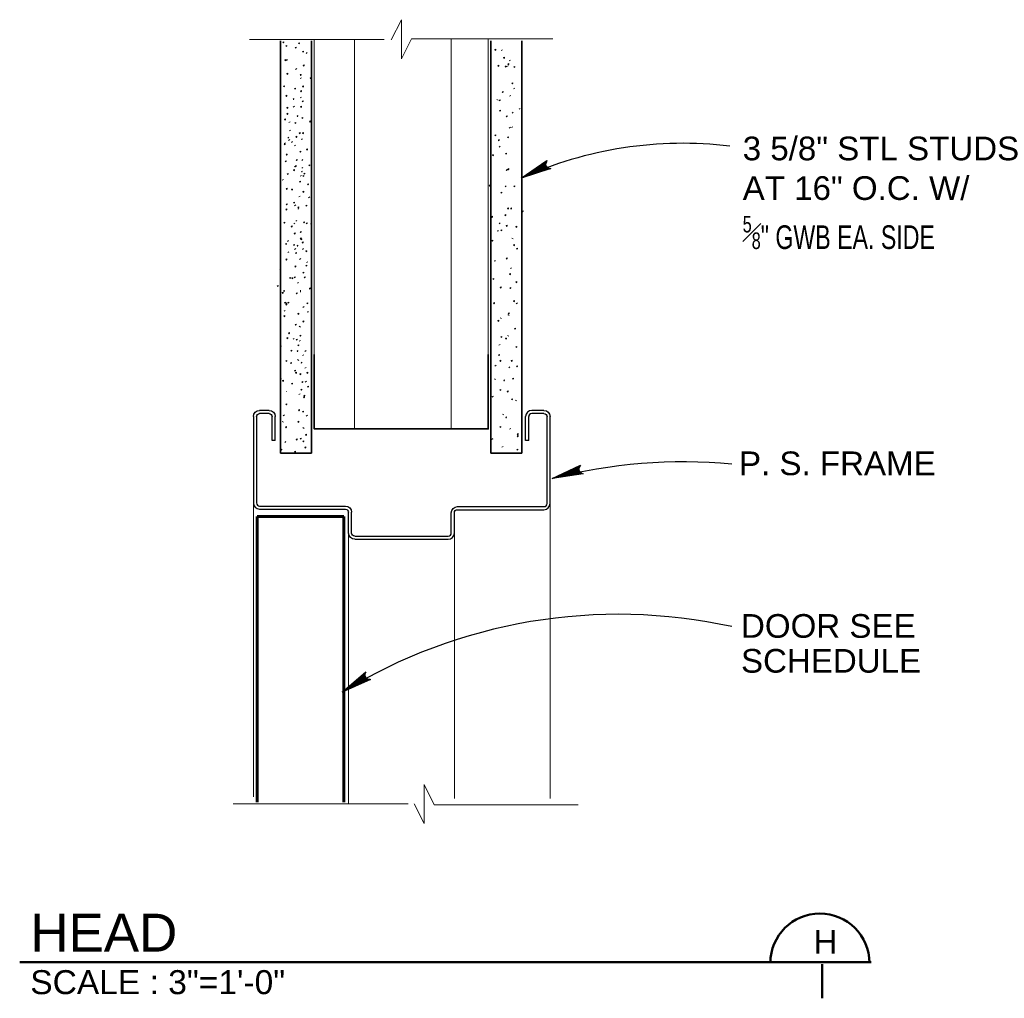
# Model space of a CAD drawing. Extents: x 1745 to 4097, y 1178 to 2898.
# Tile 16 of 18: x 3049 to 3070, y 1217 to 1238. Entities that reach past the tile are written whole.
import ezdxf
from ezdxf.enums import TextEntityAlignment as Align

# ---------------------------------------------------------------- set-up
doc = ezdxf.new("R2010")
doc.units = 0
doc.header["$LTSCALE"] = 0.03937
doc.header["$MEASUREMENT"] = 0
for name, color, linetype, lineweight in [('A-Anno-Text', 53, 'Continuous', 25), ('OD38a701$0$Level 15', 7, 'Continuous', 18), ('OD38a701$0$Level 46', 7, 'Continuous', 18), ('OD38a701$0$Level 52', 7, 'Continuous', 18)]:
    doc.layers.add(name, color=color, linetype=linetype, lineweight=lineweight)
doc.styles.add('notes', font='ARIAL.TTF')

# ---------------------------------------------------------------- blocks, each defined once
blk = doc.blocks.new('OD38a701$0$LARROW')
at = {"color": 0, "linetype": 'ByBlock', "lineweight": -2, "flags": 128}
blk.add_lwpolyline([(-0.156375, 0.022625), (0, 0), (-0.15625, -0.022625), (-0.151375, -0.018875), (-0.1445, -0.012125), (-0.141125, -0.005875), (-0.14025, 0), (-0.1415, 0.006625), (-0.145125, 0.013125), (-0.152125, 0.0195), (-0.156375, 0.022625), (-0.004625, 0.00025), (-0.15125, -0.021125), (-0.14675, -0.01775), (-0.1395, -0.010875), (-0.137125, -0.002), (-0.13875, 0.006875), (-0.143, 0.013), (-0.148125, 0.018), (-0.151625, 0.02075), (-0.012875, 0.00025), (-0.144625, -0.018625), (-0.14, -0.015625), (-0.137625, -0.01175), (-0.135, -0.00675), (-0.133625, 0.00025), (-0.134375, 0.006), (-0.137125, 0.0105), (-0.14275, 0.014125), (-0.1465, 0.0185), (-0.0225, 0.00025), (-0.137375, -0.015875), (-0.13225, -0.0095), (-0.13075, -0.00175), (-0.1315, 0.006875), (-0.141375, 0.01625), (-0.03325, 0.00075), (-0.13075, -0.012875), (-0.129375, -0.008375), (-0.126375, -0.001125), (-0.12825, 0.006625), (-0.136, 0.0135), (-0.043125, 0.00075), (-0.12725, -0.01), (-0.1245, -0.0045), (-0.12325, 0.001375), (-0.129125, 0.0105), (-0.054875, 0.00075), (-0.122125, -0.0075), (-0.12025, -0.003375), (-0.11975, 0.001375), (-0.1245, 0.008), (-0.068875, 0.00075), (-0.117875, -0.00475), (-0.1165, 0.001625), (-0.121, 0.0055), (-0.080375, 0.00075), (-0.114625, -0.002875), (-0.115375, 0.00325), (-0.092125, 0.00075), (-0.11325, -0.000875), (-0.113875, 0.001), (-0.106625, 0.001)], dxfattribs=at)

msp = doc.modelspace()

# ---------------------------------------------------------------- linework, layer by layer
at = {"layer": 'A-Anno-Text'}
for centre, radius, start, end in [((3063.35596, 1227.09956), 8.31127, 83.17737, 114.326167), ((3063.37292, 1217.47792), 11.20556, 84.833932, 104.372458), ((3061.9872, 1214.28533), 11.17797, 77.629402, 121.475304)]:
    msp.add_arc(centre, radius, start, end, dxfattribs=at)
at = {"layer": 'OD38a701$0$Level 15', "color": 4, "linetype": 'Continuous', "lineweight": 18}
for p, q in [((3057.03817, 1237.60062), (3054.19617, 1237.60062)), ((3060.59999, 1237.61637), (3057.61479, 1237.61637)), ((3053.84897, 1221.46312), (3057.54629, 1221.46312)), ((3058.09954, 1221.44125), (3061.14007, 1221.44125))]:
    msp.add_line(p, q, dxfattribs=at)
at = {"layer": 'OD38a701$0$Level 15', "color": 4, "linetype": 'Continuous', "lineweight": 35}
for p, q in [((3054.85454, 1237.578), (3054.85454, 1228.86937)), ((3055.50754, 1237.578), (3055.50754, 1228.86937)), ((3059.29579, 1237.578), (3059.29579, 1228.86937)), ((3059.94879, 1237.578), (3059.94879, 1228.86937)), ((3054.85454, 1228.86937), (3055.50754, 1228.86937)), ((3059.29579, 1228.86937), (3059.94879, 1228.86937))]:
    msp.add_line(p, q, dxfattribs=at)
at = {"layer": 'OD38a701$0$Level 15', "color": 5, "linetype": 'Continuous', "lineweight": 18}
for p, q in [((3055.56604, 1229.38037), (3055.56604, 1237.6005)), ((3056.41504, 1229.38037), (3056.41504, 1237.6005)), ((3058.45504, 1229.38037), (3058.45504, 1237.6005)), ((3059.23879, 1229.38037), (3059.23879, 1237.6005)), ((3054.28054, 1227.81562), (3054.28054, 1221.60587)), ((3060.54542, 1227.80362), (3060.54542, 1221.57187)), ((3056.28904, 1227.17925), (3056.28904, 1221.46687)), ((3058.52329, 1227.17925), (3058.52329, 1221.57187))]:
    msp.add_line(p, q, dxfattribs=at)
at = {"layer": 'OD38a701$0$Level 15', "color": 4, "linetype": 'Continuous', "lineweight": 25}
for p, q in [((3059.34267, 1230.06462), (3059.31667, 1230.04725)), ((3059.33404, 1229.17262), (3059.30804, 1229.15512))]:
    msp.add_line(p, q, dxfattribs=at)
at = {"layer": 'OD38a701$0$Level 15', "color": 5, "linetype": 'Continuous', "lineweight": 25}
for p, q in [((3054.28054, 1229.63987), (3054.28054, 1227.81562)), ((3054.34579, 1229.63987), (3054.34579, 1227.81562)), ((3054.61142, 1229.77037), (3054.41117, 1229.77037)), ((3054.61142, 1229.70512), (3054.41117, 1229.70512)), ((3054.67679, 1229.13412), (3054.67679, 1229.63987)), ((3054.74204, 1229.13412), (3054.74204, 1229.63987)), ((3060.02742, 1229.13412), (3060.02742, 1229.63987)), ((3060.09279, 1229.13412), (3060.09279, 1229.63987)), ((3060.41479, 1229.77037), (3060.15804, 1229.77037)), ((3060.41479, 1229.70512), (3060.15804, 1229.70512)), ((3060.48004, 1227.80362), (3060.48004, 1229.63987)), ((3060.54542, 1227.80362), (3060.54542, 1229.63987)), ((3054.74204, 1229.13412), (3054.67679, 1229.13412)), ((3060.09279, 1229.13412), (3060.02742, 1229.13412)), ((3054.41117, 1227.75037), (3056.22379, 1227.75037)), ((3058.58867, 1227.73837), (3060.41479, 1227.73837)), ((3054.41117, 1227.685), (3056.22379, 1227.685)), ((3056.28904, 1227.17562), (3056.28904, 1227.61962)), ((3056.35429, 1227.17925), (3056.35429, 1227.61962)), ((3058.45804, 1227.17925), (3058.45804, 1227.60762)), ((3058.52329, 1227.17925), (3058.52329, 1227.60762)), ((3058.58867, 1227.673), (3060.41479, 1227.673)), ((3056.41967, 1227.11387), (3058.39279, 1227.11387)), ((3056.41967, 1227.04862), (3058.39279, 1227.04862))]:
    msp.add_line(p, q, dxfattribs=at)
at = {"layer": 'OD38a701$0$Level 15', "color": 5, "linetype": 'Continuous', "lineweight": 60}
for p, q in [((3054.36029, 1227.53237), (3056.18904, 1227.53237)), ((3054.36029, 1221.4965), (3054.36029, 1227.53237)), ((3056.18904, 1221.4965), (3056.18904, 1227.53237))]:
    msp.add_line(p, q, dxfattribs=at)
at = {"layer": 'OD38a701$0$Level 15', "color": 4, "linetype": 'Continuous', "lineweight": 18, "flags": 128}
for points in [[(3057.61479, 1237.61637), (3057.40629, 1237.19737), (3057.40629, 1238.02187), (3057.19204, 1237.5945)], [(3057.67692, 1221.46312), (3057.88542, 1221.04412), (3057.88542, 1221.86862), (3058.09954, 1221.44125)]]:
    msp.add_lwpolyline(points, dxfattribs=at)
at = {"layer": 'OD38a701$0$Level 15', "color": 5, "linetype": 'Continuous', "lineweight": 35, "flags": 128}
msp.add_lwpolyline([(3055.56604, 1230.95), (3055.56604, 1229.38037), (3059.23879, 1229.38037), (3059.23879, 1230.95)], dxfattribs=at)
at = {"layer": 'OD38a701$0$Level 15', "color": 5, "linetype": 'Continuous', "lineweight": 25, "extrusion": (0, 0, -1)}
for centre, radius, start, end in [((-3054.41117, 1229.63981), 0.13062, 0, 90), ((-3054.41117, 1229.63981), 0.06531, 0, 90), ((-3054.61142, 1229.63981), 0.13062, 90, 180), ((-3054.61142, 1229.63981), 0.06531, 90, 180), ((-3060.41483, 1229.63981), 0.13062, 90, 180), ((-3060.41483, 1229.63981), 0.06531, 90, 180), ((-3056.22372, 1227.61969), 0.13062, 90, 180), ((-3058.58869, 1227.60768), 0.13062, 0, 90), ((-3056.22372, 1227.61969), 0.06531, 90, 180), ((-3058.58869, 1227.60768), 0.06531, 0, 90), ((-3056.41966, 1227.17923), 0.13062, 270, 0), ((-3056.41966, 1227.17923), 0.06531, 270, 0)]:
    msp.add_arc(centre, radius, start, end, dxfattribs=at)
at = {"layer": 'OD38a701$0$Level 15', "color": 5, "linetype": 'Continuous', "lineweight": 25}
for centre, radius, start, end in [((3060.15802, 1229.63981), 0.13062, 90, 180), ((3060.15802, 1229.63981), 0.06531, 90, 180), ((3054.41117, 1227.81563), 0.13062, 180, 270), ((3054.41117, 1227.81563), 0.06531, 180, 270), ((3060.41483, 1227.80361), 0.06531, 270, 0), ((3060.41483, 1227.80361), 0.13062, 270, 0), ((3058.39275, 1227.17923), 0.06531, 270, 0), ((3058.39275, 1227.17923), 0.13062, 270, 0)]:
    msp.add_arc(centre, radius, start, end, dxfattribs=at)
at = {"layer": 'OD38a701$0$Level 46', "color": 24, "linetype": 'Continuous', "lineweight": 50}
for p, q in [((3049.34467, 1218.11675), (3067.32492, 1218.11675)), ((3066.29092, 1218.07237), (3066.29092, 1217.35337))]:
    msp.add_line(p, q, dxfattribs=at)
msp.add_arc((3066.24168, 1218.09997), 1.045, 0, 180, dxfattribs=at)
at = {"layer": 'OD38a701$0$Level 52', "color": 2, "linetype": 'Continuous', "lineweight": 18}
for p, q in [((3055.41654, 1237.328), (3055.39054, 1237.31062)), ((3059.54042, 1237.38662), (3059.51442, 1237.36937)), ((3059.70979, 1237.16937), (3059.68379, 1237.15187)), ((3055.19354, 1236.9875), (3055.16754, 1236.97012)), ((3059.65804, 1237.05062), (3059.63204, 1237.03337)), ((3055.29529, 1236.79712), (3055.26929, 1236.77975)), ((3059.80054, 1236.57862), (3059.77454, 1236.56125)), ((3055.29529, 1236.38762), (3055.26929, 1236.37025)), ((3059.44754, 1236.32237), (3059.42154, 1236.33962)), ((3059.71679, 1236.42087), (3059.69079, 1236.40337)), ((3055.14817, 1236.19225), (3055.12217, 1236.17487)), ((3059.76717, 1236.06812), (3059.74117, 1236.05075)), ((3059.91417, 1236.14687), (3059.88817, 1236.1295)), ((3055.05654, 1235.86662), (3055.03054, 1235.84912)), ((3055.06492, 1235.69012), (3055.03904, 1235.67275)), ((3059.70842, 1235.74887), (3059.68242, 1235.7315)), ((3059.75529, 1235.76062), (3059.72929, 1235.74325)), ((3054.95579, 1235.42137), (3054.92979, 1235.40412)), ((3055.03129, 1235.53887), (3055.00529, 1235.52162)), ((3055.04804, 1235.48862), (3055.02204, 1235.47112)), ((3055.10679, 1235.44662), (3055.08079, 1235.42925)), ((3055.17079, 1235.37437), (3055.14479, 1235.357)), ((3059.49329, 1235.34987), (3059.46729, 1235.33262)), ((3055.32567, 1235.06812), (3055.29967, 1235.05062)), ((3055.17404, 1234.93437), (3055.14804, 1234.91687)), ((3055.32529, 1234.90062), (3055.29929, 1234.88325)), ((3054.91567, 1234.64637), (3054.88967, 1234.62912)), ((3055.29529, 1234.73437), (3055.26929, 1234.71712)), ((3059.61904, 1234.51087), (3059.59304, 1234.49362)), ((3055.26654, 1234.29587), (3055.24054, 1234.27862)), ((3055.46792, 1234.27912), (3055.44192, 1234.26162)), ((3055.17629, 1234.10962), (3055.15029, 1234.09212)), ((3055.24129, 1234.03562), (3055.21529, 1234.01825)), ((3055.19929, 1233.78362), (3055.17329, 1233.76625)), ((3055.15729, 1233.72487), (3055.13129, 1233.7075)), ((3055.51004, 1233.72487), (3055.48404, 1233.7075)), ((3059.49204, 1233.73087), (3059.46604, 1233.7135)), ((3055.02279, 1233.35537), (3054.99692, 1233.33787)), ((3059.76529, 1233.3915), (3059.73929, 1233.40875)), ((3055.03129, 1233.12012), (3055.00529, 1233.10287)), ((3055.17404, 1233.18737), (3055.14804, 1233.16987)), ((3055.34079, 1233.18737), (3055.31479, 1233.16987)), ((3055.28004, 1232.97487), (3055.25404, 1232.95762)), ((3055.42604, 1232.91012), (3055.40004, 1232.89275)), ((3054.86367, 1232.81887), (3054.83767, 1232.80162)), ((3059.73254, 1232.78412), (3059.70654, 1232.76687)), ((3055.23454, 1232.47437), (3055.20854, 1232.457)), ((3055.27154, 1232.30787), (3055.27154, 1232.26437)), ((3054.95229, 1231.88287), (3054.92629, 1231.86562)), ((3055.35029, 1231.96112), (3055.32429, 1231.94375)), ((3059.85379, 1232.03937), (3059.82779, 1232.022)), ((3059.51604, 1231.71025), (3059.49004, 1231.72737)), ((3059.68054, 1231.77087), (3059.65454, 1231.78812)), ((3055.27154, 1231.52837), (3055.24554, 1231.54562)), ((3055.14354, 1231.29137), (3055.11754, 1231.27387)), ((3055.27479, 1231.24712), (3055.24879, 1231.22975)), ((3059.67204, 1231.33787), (3059.64604, 1231.35512)), ((3054.87242, 1231.13), (3054.84642, 1231.11262)), ((3055.39279, 1231.03475), (3055.36679, 1231.01737)), ((3059.49004, 1231.16462), (3059.46404, 1231.14725)), ((3055.23704, 1230.82687), (3055.21104, 1230.84412)), ((3055.34204, 1230.94487), (3055.31604, 1230.9275)), ((3055.39242, 1230.67612), (3055.36642, 1230.65862)), ((3059.40342, 1230.72287), (3059.37742, 1230.70562)), ((3059.69779, 1230.68812), (3059.67179, 1230.67087)), ((3054.87242, 1230.43712), (3054.84642, 1230.41975)), ((3059.39479, 1230.41975), (3059.36879, 1230.437)), ((3055.40142, 1230.38512), (3055.37542, 1230.36787)), ((3054.97629, 1230.15987), (3054.97629, 1230.16837)), ((3055.26492, 1230.12337), (3055.23892, 1230.106)), ((3059.83654, 1229.96937), (3059.81054, 1229.98662)), ((3054.93304, 1229.67487), (3054.90704, 1229.65762)), ((3055.41879, 1229.66612), (3055.39279, 1229.64887)), ((3059.56804, 1229.67487), (3059.54204, 1229.69212)), ((3054.91579, 1229.519), (3054.88979, 1229.53625)), ((3055.34954, 1229.389), (3055.32354, 1229.40625)), ((3059.71517, 1229.38912), (3059.68929, 1229.37175)), ((3054.96754, 1229.11187), (3054.94154, 1229.09462)), ((3059.55054, 1229.008), (3059.52454, 1228.99062))]:
    msp.add_line(p, q, dxfattribs=at)
at = {"layer": 'OD38a701$0$Level 52', "color": 2, "linetype": 'Continuous', "lineweight": 18, "flags": 128}
for points in [[(3054.91454, 1237.53237), (3054.90454, 1237.54887), (3054.92479, 1237.55562), (3054.92479, 1237.5455), (3054.91129, 1237.53162), (3054.91129, 1237.53862), (3054.91779, 1237.552)], [(3054.97329, 1237.45462), (3054.96329, 1237.47112), (3054.98354, 1237.47787), (3054.98354, 1237.46775), (3054.97004, 1237.45387), (3054.97004, 1237.461), (3054.97667, 1237.47437)], [(3055.24129, 1237.50937), (3055.23129, 1237.52612), (3055.25154, 1237.53287), (3055.25154, 1237.52262), (3055.23792, 1237.50887), (3055.23792, 1237.51587), (3055.24454, 1237.52912)], [(3055.17254, 1237.41775), (3055.16242, 1237.43437), (3055.18267, 1237.44112), (3055.18267, 1237.43087), (3055.16904, 1237.41712), (3055.16904, 1237.42412), (3055.17579, 1237.4375)], [(3055.32542, 1237.33362), (3055.31529, 1237.35012), (3055.33554, 1237.357), (3055.33554, 1237.34687), (3055.32204, 1237.333), (3055.32204, 1237.34), (3055.32867, 1237.35337)], [(3059.38629, 1237.37312), (3059.37629, 1237.38962), (3059.39654, 1237.39637), (3059.39654, 1237.38625), (3059.38279, 1237.37237), (3059.38279, 1237.3795), (3059.38954, 1237.39287)], [(3054.95229, 1237.15425), (3054.94229, 1237.17087), (3054.96254, 1237.17762), (3054.96254, 1237.1675), (3054.94904, 1237.15362), (3054.94904, 1237.16062), (3054.95554, 1237.174)], [(3054.98054, 1237.15762), (3054.97054, 1237.17425), (3054.99079, 1237.18112), (3054.99079, 1237.17087), (3054.97717, 1237.157), (3054.97717, 1237.16412), (3054.98379, 1237.17737)], [(3055.34067, 1237.043), (3055.33067, 1237.05962), (3055.35079, 1237.06637), (3055.35079, 1237.05612), (3055.33729, 1237.04237), (3055.33729, 1237.04937), (3055.34404, 1237.06262)], [(3059.57104, 1237.20512), (3059.56092, 1237.22162), (3059.58117, 1237.2285), (3059.58117, 1237.21837), (3059.56754, 1237.20437), (3059.56754, 1237.2115), (3059.57429, 1237.22487)], [(3059.66329, 1237.07087), (3059.65329, 1237.08737), (3059.67354, 1237.09412), (3059.67354, 1237.084), (3059.65992, 1237.07012), (3059.65992, 1237.07712), (3059.66654, 1237.09062)], [(3054.99579, 1236.86712), (3054.98579, 1236.88375), (3055.00604, 1236.89062), (3055.00604, 1236.88037), (3054.99242, 1236.8665), (3054.99242, 1236.87362), (3054.99904, 1236.88687)], [(3055.27954, 1236.84412), (3055.26954, 1236.86075), (3055.28979, 1236.86762), (3055.28979, 1236.85737), (3055.27617, 1236.8435), (3055.27617, 1236.85062), (3055.28279, 1236.86387)], [(3059.45342, 1237.03712), (3059.44329, 1237.05362), (3059.46354, 1237.0605), (3059.46354, 1237.05037), (3059.45004, 1237.03637), (3059.45004, 1237.0435), (3059.45667, 1237.05687)], [(3059.60454, 1237.02037), (3059.59454, 1237.037), (3059.61479, 1237.04375), (3059.61479, 1237.03362), (3059.60117, 1237.01975), (3059.60117, 1237.02687), (3059.60779, 1237.04012)], [(3059.78929, 1237.012), (3059.77929, 1237.02862), (3059.79942, 1237.03537), (3059.79942, 1237.02525), (3059.78579, 1237.01137), (3059.78579, 1237.01837), (3059.79254, 1237.03175)], [(3055.48767, 1236.77437), (3055.47754, 1236.79087), (3055.49779, 1236.79762), (3055.49779, 1236.7875), (3055.48429, 1236.77362), (3055.48429, 1236.78062), (3055.49092, 1236.794)], [(3059.74729, 1236.66762), (3059.73729, 1236.68412), (3059.75754, 1236.69087), (3059.75754, 1236.68075), (3059.74392, 1236.66687), (3059.74392, 1236.674), (3059.75054, 1236.68737)], [(3054.92504, 1236.60412), (3054.91504, 1236.62087), (3054.93529, 1236.62762), (3054.93529, 1236.61737), (3054.92167, 1236.60362), (3054.92167, 1236.61062), (3054.92829, 1236.62387)], [(3055.15717, 1236.55362), (3055.14704, 1236.57025), (3055.16729, 1236.57712), (3055.16729, 1236.56687), (3055.15379, 1236.553), (3055.15379, 1236.56012), (3055.16042, 1236.57337)], [(3055.28717, 1236.50012), (3055.27704, 1236.51662), (3055.29729, 1236.5235), (3055.29729, 1236.51337), (3055.28379, 1236.49937), (3055.28379, 1236.5065), (3055.29042, 1236.51987)], [(3055.32542, 1236.5995), (3055.31529, 1236.61612), (3055.33554, 1236.62287), (3055.33554, 1236.61262), (3055.32204, 1236.59887), (3055.32204, 1236.60587), (3055.32867, 1236.61925)], [(3059.54579, 1236.48287), (3059.53579, 1236.49937), (3059.55604, 1236.50625), (3059.55604, 1236.49612), (3059.54229, 1236.48212), (3059.54229, 1236.48925), (3059.54904, 1236.50262)], [(3054.97754, 1236.40262), (3054.96754, 1236.41925), (3054.98779, 1236.42612), (3054.98779, 1236.41587), (3054.97417, 1236.402), (3054.97417, 1236.40912), (3054.98079, 1236.42237)], [(3055.12654, 1236.33337), (3055.11654, 1236.34987), (3055.13679, 1236.35662), (3055.13679, 1236.3465), (3055.12329, 1236.33262), (3055.12329, 1236.33962), (3055.12979, 1236.353)], [(3055.31779, 1236.286), (3055.30767, 1236.30262), (3055.32792, 1236.30937), (3055.32792, 1236.29912), (3055.31429, 1236.28537), (3055.31429, 1236.29237), (3055.32104, 1236.30575)], [(3059.47854, 1236.3065), (3059.46854, 1236.32312), (3059.48879, 1236.32987), (3059.48879, 1236.31962), (3059.47529, 1236.30587), (3059.47529, 1236.31287), (3059.48192, 1236.32625)], [(3054.99579, 1236.14837), (3054.98579, 1236.16487), (3055.00604, 1236.17162), (3055.00604, 1236.1615), (3054.99242, 1236.14762), (3054.99242, 1236.15475), (3054.99904, 1236.16812)], [(3054.99854, 1236.02262), (3054.98854, 1236.03912), (3055.00879, 1236.04587), (3055.00879, 1236.03575), (3054.99517, 1236.02187), (3054.99517, 1236.02887), (3055.00179, 1236.04225)], [(3055.28717, 1236.17112), (3055.27704, 1236.18787), (3055.29729, 1236.19462), (3055.29729, 1236.18437), (3055.28379, 1236.17062), (3055.28379, 1236.17762), (3055.29042, 1236.19087)], [(3059.48704, 1236.08812), (3059.47692, 1236.10462), (3059.49717, 1236.1115), (3059.49717, 1236.10137), (3059.48354, 1236.08737), (3059.48354, 1236.0945), (3059.49029, 1236.10787)], [(3054.94604, 1235.90287), (3054.93604, 1235.9195), (3054.95629, 1235.92625), (3054.95629, 1235.91612), (3054.94267, 1235.90225), (3054.94267, 1235.90937), (3054.94929, 1235.92262)], [(3055.16479, 1235.82712), (3055.15467, 1235.84362), (3055.17492, 1235.8505), (3055.17492, 1235.84037), (3055.16129, 1235.8265), (3055.16129, 1235.8335), (3055.16804, 1235.84687)], [(3055.21079, 1235.97237), (3055.20067, 1235.989), (3055.22092, 1235.99575), (3055.22092, 1235.98562), (3055.20729, 1235.97175), (3055.20729, 1235.97887), (3055.21404, 1235.99212)], [(3055.31004, 1235.93425), (3055.30004, 1235.95087), (3055.32029, 1235.95762), (3055.32029, 1235.94737), (3055.30679, 1235.93362), (3055.30679, 1235.94062), (3055.31342, 1235.95387)], [(3055.47504, 1235.85887), (3055.46504, 1235.87537), (3055.48529, 1235.88225), (3055.48529, 1235.87212), (3055.47179, 1235.85812), (3055.47179, 1235.86525), (3055.47829, 1235.87862)], [(3059.62979, 1235.97062), (3059.61979, 1235.98712), (3059.64004, 1235.99387), (3059.64004, 1235.98375), (3059.62629, 1235.96987), (3059.62629, 1235.97687), (3059.63304, 1235.99025)], [(3055.25654, 1235.61312), (3055.24654, 1235.62962), (3055.26679, 1235.63637), (3055.26679, 1235.62625), (3055.25317, 1235.61237), (3055.25317, 1235.61937), (3055.25979, 1235.63275)], [(3055.32542, 1235.61312), (3055.31529, 1235.62962), (3055.33554, 1235.63637), (3055.33554, 1235.62625), (3055.32204, 1235.61237), (3055.32204, 1235.61937), (3055.32867, 1235.63275)], [(3054.94229, 1235.37587), (3054.93229, 1235.39262), (3054.95254, 1235.39937), (3054.95254, 1235.38912), (3054.93892, 1235.37537), (3054.93892, 1235.38237), (3054.94554, 1235.39562)], [(3055.18779, 1235.5365), (3055.17767, 1235.55312), (3055.19792, 1235.55987), (3055.19792, 1235.54962), (3055.18429, 1235.53587), (3055.18429, 1235.54287), (3055.19104, 1235.55612)], [(3055.30242, 1235.48312), (3055.29229, 1235.49962), (3055.31254, 1235.50637), (3055.31254, 1235.49625), (3055.29904, 1235.48237), (3055.29904, 1235.48937), (3055.30567, 1235.50287)], [(3059.38629, 1235.56737), (3059.37629, 1235.58412), (3059.39654, 1235.59087), (3059.39654, 1235.58062), (3059.38279, 1235.56687), (3059.38279, 1235.57387), (3059.38954, 1235.58712)], [(3059.46179, 1235.46662), (3059.45179, 1235.48312), (3059.47204, 1235.49), (3059.47204, 1235.47987), (3059.45842, 1235.46587), (3059.45842, 1235.473), (3059.46504, 1235.48637)], [(3059.65504, 1235.52537), (3059.64492, 1235.542), (3059.66517, 1235.54875), (3059.66517, 1235.53862), (3059.65154, 1235.52475), (3059.65154, 1235.53187), (3059.65829, 1235.54512)], [(3055.27179, 1235.223), (3055.26179, 1235.23962), (3055.28204, 1235.24637), (3055.28204, 1235.23612), (3055.26854, 1235.22237), (3055.26854, 1235.22937), (3055.27504, 1235.24262)], [(3055.40954, 1235.26887), (3055.39954, 1235.28562), (3055.41979, 1235.29237), (3055.41979, 1235.28212), (3055.40617, 1235.26837), (3055.40617, 1235.27537), (3055.41279, 1235.28862)], [(3059.61304, 1235.18112), (3059.60304, 1235.19762), (3059.62329, 1235.20437), (3059.62329, 1235.19425), (3059.60967, 1235.18037), (3059.60967, 1235.18737), (3059.61629, 1235.20075)], [(3054.95879, 1235.01887), (3054.94879, 1235.03562), (3054.96904, 1235.04237), (3054.96904, 1235.03212), (3054.95554, 1235.01837), (3054.95554, 1235.02537), (3054.96217, 1235.03862)], [(3054.98404, 1235.16175), (3054.97392, 1235.17837), (3054.99417, 1235.18512), (3054.99417, 1235.17487), (3054.98054, 1235.16112), (3054.98054, 1235.16812), (3054.98729, 1235.18137)], [(3055.19529, 1235.04712), (3055.18529, 1235.06375), (3055.20554, 1235.07062), (3055.20554, 1235.06037), (3055.19192, 1235.0465), (3055.19192, 1235.05362), (3055.19854, 1235.06687)], [(3059.33579, 1235.1475), (3059.32579, 1235.16412), (3059.34604, 1235.17087), (3059.34604, 1235.16062), (3059.33254, 1235.14687), (3059.33254, 1235.15387), (3059.33904, 1235.16712)], [(3055.13417, 1234.83312), (3055.12404, 1234.84962), (3055.14429, 1234.85637), (3055.14429, 1234.84625), (3055.13079, 1234.83237), (3055.13079, 1234.8395), (3055.13742, 1234.85287)], [(3055.17254, 1234.91712), (3055.16242, 1234.93387), (3055.18267, 1234.94062), (3055.18267, 1234.93037), (3055.16904, 1234.91662), (3055.16904, 1234.92362), (3055.17579, 1234.93687)], [(3055.30242, 1234.80237), (3055.29229, 1234.81887), (3055.31254, 1234.82575), (3055.31254, 1234.81562), (3055.29904, 1234.80175), (3055.29904, 1234.80875), (3055.30567, 1234.82212)], [(3055.35604, 1234.7565), (3055.34592, 1234.77312), (3055.36617, 1234.77987), (3055.36617, 1234.76962), (3055.35254, 1234.75587), (3055.35254, 1234.76287), (3055.35929, 1234.77625)], [(3055.46304, 1234.9325), (3055.45304, 1234.94912), (3055.47329, 1234.95587), (3055.47329, 1234.94562), (3055.45967, 1234.93187), (3055.45967, 1234.93887), (3055.46629, 1234.95212)], [(3059.62979, 1234.83675), (3059.61979, 1234.85337), (3059.64004, 1234.86012), (3059.64004, 1234.84987), (3059.62629, 1234.83612), (3059.62629, 1234.84312), (3059.63304, 1234.85637)], [(3059.66329, 1234.85337), (3059.65329, 1234.87012), (3059.67354, 1234.87687), (3059.67354, 1234.86662), (3059.65992, 1234.85287), (3059.65992, 1234.85987), (3059.66654, 1234.87312)], [(3055.00079, 1234.75025), (3054.99079, 1234.76687), (3055.01104, 1234.77362), (3055.01104, 1234.76337), (3054.99742, 1234.74962), (3054.99742, 1234.75662), (3055.00404, 1234.77)], [(3055.26429, 1234.58825), (3055.25429, 1234.60487), (3055.27454, 1234.61162), (3055.27454, 1234.6015), (3055.26079, 1234.58762), (3055.26079, 1234.59462), (3055.26754, 1234.608)], [(3055.33304, 1234.71062), (3055.32304, 1234.72725), (3055.34329, 1234.73412), (3055.34329, 1234.72387), (3055.32979, 1234.71), (3055.32979, 1234.71712), (3055.33629, 1234.73037)], [(3054.98404, 1234.4395), (3054.97392, 1234.45612), (3054.99417, 1234.46287), (3054.99417, 1234.45262), (3054.98054, 1234.43887), (3054.98054, 1234.44587), (3054.98729, 1234.45925)], [(3055.09317, 1234.42262), (3055.08304, 1234.43925), (3055.10329, 1234.446), (3055.10329, 1234.43587), (3055.08979, 1234.422), (3055.08979, 1234.42912), (3055.09642, 1234.44237)], [(3055.33304, 1234.37412), (3055.32304, 1234.39075), (3055.34329, 1234.39762), (3055.34329, 1234.38737), (3055.32979, 1234.37362), (3055.32979, 1234.38062), (3055.33629, 1234.39387)], [(3055.43254, 1234.53475), (3055.42254, 1234.55137), (3055.44279, 1234.55812), (3055.44279, 1234.54787), (3055.42904, 1234.53412), (3055.42904, 1234.54112), (3055.43579, 1234.55437)], [(3059.26879, 1234.50912), (3059.25867, 1234.52562), (3059.27892, 1234.5325), (3059.27892, 1234.52237), (3059.26529, 1234.50837), (3059.26529, 1234.5155), (3059.27204, 1234.52887)], [(3059.51229, 1234.358), (3059.50217, 1234.37462), (3059.52242, 1234.38137), (3059.52242, 1234.37112), (3059.50879, 1234.35737), (3059.50879, 1234.36437), (3059.51554, 1234.37762)], [(3059.78929, 1234.49237), (3059.77929, 1234.509), (3059.79942, 1234.51587), (3059.79942, 1234.50562), (3059.78579, 1234.49175), (3059.78579, 1234.49887), (3059.79254, 1234.51212)], [(3055.13417, 1234.14487), (3055.12404, 1234.16137), (3055.14429, 1234.16812), (3055.14429, 1234.158), (3055.13079, 1234.14412), (3055.13079, 1234.15112), (3055.13742, 1234.16462)], [(3054.97554, 1234.00262), (3054.96554, 1234.01925), (3054.98579, 1234.02612), (3054.98579, 1234.01587), (3054.97229, 1234.00212), (3054.97229, 1234.00912), (3054.97879, 1234.02237)], [(3054.98404, 1234.11187), (3054.97392, 1234.1285), (3054.99417, 1234.13525), (3054.99417, 1234.12512), (3054.98054, 1234.11125), (3054.98054, 1234.11837), (3054.98729, 1234.13162)], [(3055.22604, 1234.04537), (3055.21592, 1234.062), (3055.23617, 1234.06887), (3055.23617, 1234.05862), (3055.22254, 1234.04475), (3055.22254, 1234.05187), (3055.22929, 1234.06512)], [(3055.39429, 1234.08362), (3055.38417, 1234.10025), (3055.40442, 1234.10712), (3055.40442, 1234.09687), (3055.39079, 1234.083), (3055.39079, 1234.09012), (3055.39754, 1234.10337)], [(3059.65504, 1234.022), (3059.64492, 1234.03862), (3059.66517, 1234.04537), (3059.66517, 1234.03512), (3059.65154, 1234.02137), (3059.65154, 1234.02837), (3059.65829, 1234.04175)], [(3059.72204, 1234.022), (3059.71204, 1234.03862), (3059.73229, 1234.04537), (3059.73229, 1234.03512), (3059.71879, 1234.02137), (3059.71879, 1234.02837), (3059.72529, 1234.04175)], [(3059.96554, 1233.96325), (3059.95554, 1233.97987), (3059.97579, 1233.98662), (3059.97579, 1233.97637), (3059.96229, 1233.96262), (3059.96229, 1233.96962), (3059.96879, 1233.98287)], [(3054.93479, 1233.72412), (3054.92467, 1233.74087), (3054.94492, 1233.74762), (3054.94492, 1233.73737), (3054.93129, 1233.72362), (3054.93129, 1233.73062), (3054.93804, 1233.74387)], [(3055.34842, 1233.73187), (3055.33829, 1233.7485), (3055.35854, 1233.75537), (3055.35854, 1233.74512), (3055.34504, 1233.73125), (3055.34504, 1233.73837), (3055.35167, 1233.75162)], [(3059.31917, 1233.84562), (3059.30904, 1233.86225), (3059.32929, 1233.86912), (3059.32929, 1233.85887), (3059.31579, 1233.845), (3059.31579, 1233.85212), (3059.32242, 1233.86537)], [(3059.60029, 1233.88337), (3059.59029, 1233.9), (3059.61054, 1233.90687), (3059.61054, 1233.89662), (3059.59704, 1233.88275), (3059.59704, 1233.88987), (3059.60367, 1233.90312)], [(3055.08479, 1233.64162), (3055.07479, 1233.65825), (3055.09504, 1233.665), (3055.09504, 1233.65487), (3055.08142, 1233.641), (3055.08142, 1233.64812), (3055.08804, 1233.66137)], [(3055.27954, 1233.52537), (3055.26954, 1233.542), (3055.28979, 1233.54875), (3055.28979, 1233.53862), (3055.27617, 1233.52475), (3055.27617, 1233.53187), (3055.28279, 1233.54512)], [(3055.40204, 1233.70887), (3055.39192, 1233.7255), (3055.41217, 1233.73237), (3055.41217, 1233.72212), (3055.39854, 1233.70825), (3055.39854, 1233.71537), (3055.40529, 1233.72862)], [(3059.44079, 1233.54737), (3059.43079, 1233.56412), (3059.45104, 1233.57087), (3059.45104, 1233.56062), (3059.43754, 1233.54687), (3059.43754, 1233.55387), (3059.44417, 1233.56712)], [(3059.51229, 1233.56012), (3059.50217, 1233.57675), (3059.52242, 1233.5835), (3059.52242, 1233.57337), (3059.50879, 1233.5595), (3059.50879, 1233.5665), (3059.51554, 1233.57987)], [(3059.62554, 1233.65662), (3059.61554, 1233.67325), (3059.63579, 1233.68012), (3059.63579, 1233.66987), (3059.62217, 1233.656), (3059.62217, 1233.66312), (3059.62879, 1233.67637)], [(3059.83129, 1233.63562), (3059.82129, 1233.65225), (3059.84154, 1233.659), (3059.84154, 1233.64887), (3059.82792, 1233.635), (3059.82792, 1233.64212), (3059.83454, 1233.65537)], [(3055.14954, 1233.49487), (3055.13942, 1233.51137), (3055.15967, 1233.51812), (3055.15967, 1233.508), (3055.14604, 1233.49412), (3055.14604, 1233.50112), (3055.15279, 1233.51462)], [(3055.27779, 1233.38962), (3055.26779, 1233.40625), (3055.28804, 1233.41312), (3055.28804, 1233.40287), (3055.27454, 1233.389), (3055.27454, 1233.39612), (3055.28104, 1233.40937)], [(3055.29479, 1233.37237), (3055.28479, 1233.389), (3055.30504, 1233.39587), (3055.30504, 1233.38562), (3055.29154, 1233.37175), (3055.29154, 1233.37887), (3055.29804, 1233.39212)], [(3055.31779, 1233.30362), (3055.30767, 1233.32012), (3055.32792, 1233.32687), (3055.32792, 1233.31675), (3055.31429, 1233.30287), (3055.31429, 1233.31), (3055.32104, 1233.32337)], [(3059.32754, 1233.34175), (3059.31742, 1233.35837), (3059.33767, 1233.36512), (3059.33767, 1233.35487), (3059.32404, 1233.34112), (3059.32404, 1233.34812), (3059.33079, 1233.36137)], [(3054.96729, 1233.27212), (3054.95717, 1233.28862), (3054.97742, 1233.2955), (3054.97742, 1233.28537), (3054.96379, 1233.27137), (3054.96379, 1233.2785), (3054.97054, 1233.29187)], [(3055.13417, 1233.25), (3055.12404, 1233.26662), (3055.14429, 1233.27337), (3055.14429, 1233.26325), (3055.13079, 1233.24937), (3055.13079, 1233.25637), (3055.13742, 1233.26975)], [(3055.21079, 1233.23475), (3055.20067, 1233.25137), (3055.22092, 1233.25812), (3055.22092, 1233.24787), (3055.20729, 1233.23412), (3055.20729, 1233.24112), (3055.21404, 1233.25437)], [(3055.39429, 1233.12012), (3055.38417, 1233.13662), (3055.40442, 1233.14337), (3055.40442, 1233.13325), (3055.39079, 1233.11937), (3055.39079, 1233.12637), (3055.39754, 1233.13975)], [(3059.78092, 1233.24937), (3059.77079, 1233.26587), (3059.79104, 1233.27275), (3059.79104, 1233.26262), (3059.77754, 1233.24875), (3059.77754, 1233.25575), (3059.78417, 1233.26912)], [(3059.84804, 1233.17375), (3059.83804, 1233.19037), (3059.85829, 1233.19712), (3059.85829, 1233.18687), (3059.84467, 1233.17312), (3059.84467, 1233.18012), (3059.85129, 1233.19337)], [(3054.97554, 1232.9445), (3054.96554, 1232.96112), (3054.98579, 1232.96787), (3054.98579, 1232.95762), (3054.97229, 1232.94387), (3054.97229, 1232.95087), (3054.97879, 1232.96425)], [(3055.18004, 1233.08187), (3055.17004, 1233.0985), (3055.19029, 1233.10537), (3055.19029, 1233.09512), (3055.17654, 1233.08125), (3055.17654, 1233.08837), (3055.18329, 1233.10162)], [(3059.37792, 1232.91337), (3059.36779, 1232.93), (3059.38804, 1232.93687), (3059.38804, 1232.92662), (3059.37454, 1232.91275), (3059.37454, 1232.91987), (3059.38117, 1232.93312)], [(3059.62554, 1232.96787), (3059.61554, 1232.98437), (3059.63579, 1232.99125), (3059.63579, 1232.98112), (3059.62217, 1232.96725), (3059.62217, 1232.97425), (3059.62879, 1232.98762)], [(3054.84679, 1232.73762), (3054.83679, 1232.75437), (3054.85704, 1232.76112), (3054.85704, 1232.75087), (3054.84342, 1232.73712), (3054.84342, 1232.74412), (3054.85004, 1232.75737)], [(3055.16479, 1232.79887), (3055.15467, 1232.81537), (3055.17492, 1232.82225), (3055.17492, 1232.81212), (3055.16129, 1232.79812), (3055.16129, 1232.80525), (3055.16804, 1232.81862)], [(3055.39429, 1232.81425), (3055.38417, 1232.83087), (3055.40442, 1232.83762), (3055.40442, 1232.82737), (3055.39079, 1232.81362), (3055.39079, 1232.82062), (3055.39754, 1232.834)], [(3055.04929, 1232.55637), (3055.03929, 1232.573), (3055.05954, 1232.57987), (3055.05954, 1232.56962), (3055.04579, 1232.55575), (3055.04579, 1232.56287), (3055.05254, 1232.57612)], [(3055.10154, 1232.54975), (3055.09154, 1232.56637), (3055.11179, 1232.57312), (3055.11179, 1232.56287), (3055.09804, 1232.54912), (3055.09804, 1232.55612), (3055.10479, 1232.5695)], [(3055.14954, 1232.5695), (3055.13942, 1232.58612), (3055.15967, 1232.59287), (3055.15967, 1232.58262), (3055.14604, 1232.56887), (3055.14604, 1232.57587), (3055.15279, 1232.58912)], [(3055.33304, 1232.66887), (3055.32304, 1232.68537), (3055.34329, 1232.69225), (3055.34329, 1232.68212), (3055.32979, 1232.66825), (3055.32979, 1232.67525), (3055.33629, 1232.68862)], [(3055.36367, 1232.5695), (3055.35354, 1232.58612), (3055.37379, 1232.59287), (3055.37379, 1232.58262), (3055.36029, 1232.56887), (3055.36029, 1232.57587), (3055.36704, 1232.58912)], [(3059.34429, 1232.53537), (3059.33429, 1232.55187), (3059.35454, 1232.55875), (3059.35454, 1232.54862), (3059.34104, 1232.53475), (3059.34104, 1232.54175), (3059.34754, 1232.55512)], [(3059.69692, 1232.63625), (3059.68679, 1232.65287), (3059.70704, 1232.65962), (3059.70704, 1232.64937), (3059.69354, 1232.63562), (3059.69354, 1232.64262), (3059.70017, 1232.65587)], [(3059.83129, 1232.46825), (3059.82129, 1232.48487), (3059.84154, 1232.49162), (3059.84154, 1232.48137), (3059.82792, 1232.46762), (3059.82792, 1232.47462), (3059.83454, 1232.48787)], [(3054.78929, 1232.38587), (3054.77929, 1232.40262), (3054.79954, 1232.40937), (3054.79954, 1232.39912), (3054.78592, 1232.38537), (3054.78592, 1232.39237), (3054.79254, 1232.40562)], [(3054.92329, 1232.27887), (3054.91317, 1232.29537), (3054.93342, 1232.30212), (3054.93342, 1232.292), (3054.91979, 1232.27812), (3054.91979, 1232.28525), (3054.92654, 1232.29862)], [(3055.47079, 1232.33237), (3055.46079, 1232.349), (3055.48104, 1232.35575), (3055.48104, 1232.34562), (3055.46742, 1232.33175), (3055.46742, 1232.33887), (3055.47404, 1232.35212)], [(3059.49967, 1232.35487), (3059.48954, 1232.37137), (3059.50979, 1232.37825), (3059.50979, 1232.36812), (3059.49629, 1232.35412), (3059.49629, 1232.36125), (3059.50292, 1232.37462)], [(3059.70542, 1232.34237), (3059.69529, 1232.35887), (3059.71554, 1232.36562), (3059.71554, 1232.3555), (3059.70204, 1232.34162), (3059.70204, 1232.34862), (3059.70867, 1232.36212)], [(3054.89642, 1232.24062), (3054.88629, 1232.25725), (3054.90654, 1232.26412), (3054.90654, 1232.25387), (3054.89304, 1232.24012), (3054.89304, 1232.24712), (3054.89979, 1232.26037)], [(3055.19379, 1232.23062), (3055.18379, 1232.24712), (3055.20404, 1232.254), (3055.20404, 1232.24387), (3055.19054, 1232.23), (3055.19054, 1232.237), (3055.19717, 1232.25037)], [(3059.78092, 1232.06512), (3059.77079, 1232.08162), (3059.79104, 1232.0885), (3059.79104, 1232.07837), (3059.77754, 1232.0645), (3059.77754, 1232.0715), (3059.78417, 1232.08487)], [(3054.94854, 1232.03575), (3054.93854, 1232.05237), (3054.95879, 1232.05912), (3054.95879, 1232.04887), (3054.94517, 1232.03512), (3054.94517, 1232.04212), (3054.95179, 1232.05537)], [(3054.97304, 1232.01887), (3054.96292, 1232.0355), (3054.98317, 1232.04225), (3054.98317, 1232.03212), (3054.96954, 1232.01825), (3054.96954, 1232.02537), (3054.97629, 1232.03862)], [(3054.97379, 1231.99362), (3054.96379, 1232.01025), (3054.98404, 1232.01712), (3054.98404, 1232.00687), (3054.97029, 1231.993), (3054.97029, 1232.00012), (3054.97704, 1232.01337)], [(3055.01579, 1232.03575), (3055.00567, 1232.05237), (3055.02592, 1232.05912), (3055.02592, 1232.04887), (3055.01229, 1232.03512), (3055.01229, 1232.04212), (3055.01904, 1232.05537)], [(3055.41729, 1232.01887), (3055.40717, 1232.0355), (3055.42742, 1232.04225), (3055.42742, 1232.03212), (3055.41379, 1232.01825), (3055.41379, 1232.02537), (3055.42054, 1232.03862)], [(3059.36104, 1232.02312), (3059.35104, 1232.03962), (3059.37129, 1232.04637), (3059.37129, 1232.03625), (3059.35767, 1232.02237), (3059.35767, 1232.02937), (3059.36429, 1232.04287)], [(3054.93179, 1231.75012), (3054.92167, 1231.76662), (3054.94192, 1231.77337), (3054.94192, 1231.76325), (3054.92829, 1231.74937), (3054.92829, 1231.75637), (3054.93504, 1231.76987)], [(3055.22604, 1231.79712), (3055.21592, 1231.81362), (3055.23617, 1231.82037), (3055.23617, 1231.81025), (3055.22254, 1231.79637), (3055.22254, 1231.8035), (3055.22929, 1231.81687)], [(3055.33304, 1231.63662), (3055.32304, 1231.65312), (3055.34329, 1231.65987), (3055.34329, 1231.64975), (3055.32979, 1231.63587), (3055.32979, 1231.64287), (3055.33629, 1231.65625)], [(3055.42904, 1231.83587), (3055.41892, 1231.8525), (3055.43917, 1231.85925), (3055.43917, 1231.84912), (3055.42554, 1231.83525), (3055.42554, 1231.84225), (3055.43229, 1231.85562)], [(3059.44929, 1231.64937), (3059.43917, 1231.66587), (3059.45942, 1231.67275), (3059.45942, 1231.66262), (3059.44579, 1231.64862), (3059.44579, 1231.65575), (3059.45254, 1231.66912)], [(3059.67179, 1231.80487), (3059.66179, 1231.82137), (3059.68204, 1231.82812), (3059.68204, 1231.818), (3059.66842, 1231.80412), (3059.66842, 1231.81112), (3059.67504, 1231.8245)], [(3055.17254, 1231.56762), (3055.16242, 1231.58437), (3055.18267, 1231.59112), (3055.18267, 1231.58087), (3055.16904, 1231.56712), (3055.16904, 1231.57412), (3055.17579, 1231.58737)], [(3059.80604, 1231.48562), (3059.79604, 1231.50212), (3059.81629, 1231.50887), (3059.81629, 1231.49875), (3059.80279, 1231.48487), (3059.80279, 1231.49187), (3059.80929, 1231.50525)], [(3054.99579, 1231.28475), (3054.98579, 1231.30137), (3055.00604, 1231.30812), (3055.00604, 1231.29787), (3054.99242, 1231.28412), (3054.99242, 1231.29112), (3054.99904, 1231.3045)], [(3055.03254, 1231.389), (3055.02254, 1231.40562), (3055.04279, 1231.41237), (3055.04279, 1231.40212), (3055.02917, 1231.38837), (3055.02917, 1231.39537), (3055.03579, 1231.40875)], [(3055.19167, 1231.25412), (3055.18154, 1231.27087), (3055.20179, 1231.27762), (3055.20179, 1231.26737), (3055.18829, 1231.25362), (3055.18829, 1231.26062), (3055.19492, 1231.27387)], [(3055.27179, 1231.33837), (3055.26179, 1231.35487), (3055.28204, 1231.36162), (3055.28204, 1231.3515), (3055.26854, 1231.33762), (3055.26854, 1231.34475), (3055.27504, 1231.35812)], [(3059.51229, 1231.30912), (3059.50217, 1231.32587), (3059.52242, 1231.33262), (3059.52242, 1231.32237), (3059.50879, 1231.30862), (3059.50879, 1231.31562), (3059.51554, 1231.32887)], [(3059.61304, 1231.27562), (3059.60304, 1231.29225), (3059.62329, 1231.299), (3059.62329, 1231.28887), (3059.60967, 1231.275), (3059.60967, 1231.282), (3059.61629, 1231.29537)], [(3055.08304, 1231.0195), (3055.07292, 1231.03612), (3055.09317, 1231.04287), (3055.09317, 1231.03262), (3055.07954, 1231.01887), (3055.07954, 1231.02587), (3055.08629, 1231.03912)], [(3055.21079, 1231.00962), (3055.20067, 1231.02612), (3055.22092, 1231.03287), (3055.22092, 1231.02275), (3055.20729, 1231.00887), (3055.20729, 1231.01587), (3055.21404, 1231.02925)], [(3055.22604, 1231.13187), (3055.21592, 1231.14837), (3055.23617, 1231.15512), (3055.23617, 1231.145), (3055.22254, 1231.13112), (3055.22254, 1231.13812), (3055.22929, 1231.15162)], [(3059.83129, 1231.09937), (3059.82129, 1231.11587), (3059.84154, 1231.12262), (3059.84154, 1231.1125), (3059.82792, 1231.09862), (3059.82792, 1231.10562), (3059.83454, 1231.119)], [(3054.97304, 1230.803), (3054.96292, 1230.81962), (3054.98317, 1230.82637), (3054.98317, 1230.81625), (3054.96954, 1230.80237), (3054.96954, 1230.80937), (3054.97629, 1230.82275)], [(3059.46604, 1230.927), (3059.45604, 1230.94362), (3059.47629, 1230.95037), (3059.47629, 1230.94012), (3059.46267, 1230.92637), (3059.46267, 1230.93337), (3059.46929, 1230.94662)], [(3059.49554, 1230.80525), (3059.48542, 1230.82187), (3059.50567, 1230.82862), (3059.50567, 1230.81837), (3059.49204, 1230.80462), (3059.49204, 1230.81162), (3059.49879, 1230.825)], [(3059.73054, 1230.80525), (3059.72042, 1230.82187), (3059.74067, 1230.82862), (3059.74067, 1230.81837), (3059.72704, 1230.80462), (3059.72704, 1230.81162), (3059.73379, 1230.825)], [(3055.07629, 1230.76087), (3055.06629, 1230.77737), (3055.08654, 1230.78412), (3055.08654, 1230.774), (3055.07292, 1230.76012), (3055.07292, 1230.76725), (3055.07954, 1230.78062)], [(3055.16104, 1230.5965), (3055.15092, 1230.61312), (3055.17117, 1230.61987), (3055.17117, 1230.60962), (3055.15754, 1230.59587), (3055.15754, 1230.60287), (3055.16429, 1230.61625)], [(3055.29479, 1230.76475), (3055.28479, 1230.78137), (3055.30504, 1230.78812), (3055.30504, 1230.77787), (3055.29154, 1230.76412), (3055.29154, 1230.77112), (3055.29804, 1230.7845)], [(3059.84804, 1230.68762), (3059.83804, 1230.70425), (3059.85829, 1230.71112), (3059.85829, 1230.70087), (3059.84467, 1230.68712), (3059.84467, 1230.69412), (3059.85129, 1230.70737)], [(3055.17629, 1230.55062), (3055.16617, 1230.56725), (3055.18642, 1230.57412), (3055.18642, 1230.56387), (3055.17279, 1230.55), (3055.17279, 1230.55712), (3055.17954, 1230.57037)], [(3055.26767, 1230.52387), (3055.25754, 1230.5405), (3055.27779, 1230.54725), (3055.27779, 1230.53712), (3055.26429, 1230.52325), (3055.26429, 1230.53037), (3055.27092, 1230.54362)], [(3055.41729, 1230.55062), (3055.40717, 1230.56725), (3055.42742, 1230.57412), (3055.42742, 1230.56387), (3055.41379, 1230.55), (3055.41379, 1230.55712), (3055.42054, 1230.57037)], [(3059.57517, 1230.3895), (3059.56504, 1230.40612), (3059.58529, 1230.41287), (3059.58529, 1230.40262), (3059.57179, 1230.38887), (3059.57179, 1230.39587), (3059.57842, 1230.40912)], [(3059.76417, 1230.42737), (3059.75404, 1230.44387), (3059.77429, 1230.45075), (3059.77429, 1230.44062), (3059.76079, 1230.42662), (3059.76079, 1230.43375), (3059.76742, 1230.44712)], [(3054.90417, 1230.38237), (3054.89404, 1230.399), (3054.91429, 1230.40587), (3054.91429, 1230.39562), (3054.90079, 1230.38175), (3054.90079, 1230.38887), (3054.90742, 1230.40212)], [(3055.09317, 1230.324), (3055.08304, 1230.34062), (3055.10329, 1230.34737), (3055.10329, 1230.33725), (3055.08979, 1230.32337), (3055.08979, 1230.33037), (3055.09642, 1230.34375)], [(3055.29279, 1230.19637), (3055.28279, 1230.213), (3055.30304, 1230.21987), (3055.30304, 1230.20962), (3055.28954, 1230.19575), (3055.28954, 1230.20287), (3055.29617, 1230.21612)], [(3055.31404, 1230.35937), (3055.30404, 1230.376), (3055.32429, 1230.38287), (3055.32429, 1230.37262), (3055.31067, 1230.35875), (3055.31067, 1230.36587), (3055.31729, 1230.37912)], [(3055.43254, 1230.26012), (3055.42254, 1230.27675), (3055.44279, 1230.28362), (3055.44279, 1230.27337), (3055.42904, 1230.2595), (3055.42904, 1230.26662), (3055.43579, 1230.27987)], [(3059.49129, 1230.18787), (3059.48129, 1230.2045), (3059.50154, 1230.21137), (3059.50154, 1230.20112), (3059.48792, 1230.18725), (3059.48792, 1230.19437), (3059.49454, 1230.20762)], [(3055.34842, 1230.03837), (3055.33829, 1230.05487), (3055.35854, 1230.06175), (3055.35854, 1230.05162), (3055.34504, 1230.03762), (3055.34504, 1230.04475), (3055.35167, 1230.05812)], [(3055.35604, 1230.06887), (3055.34592, 1230.0855), (3055.36617, 1230.09237), (3055.36617, 1230.08212), (3055.35254, 1230.06825), (3055.35254, 1230.07537), (3055.35929, 1230.08862)], [(3059.64654, 1230.15862), (3059.63654, 1230.17525), (3059.65679, 1230.18212), (3059.65679, 1230.17187), (3059.64329, 1230.158), (3059.64329, 1230.16512), (3059.64979, 1230.17837)], [(3059.73904, 1229.99062), (3059.72892, 1230.00725), (3059.74917, 1230.01412), (3059.74917, 1230.00387), (3059.73554, 1229.99), (3059.73554, 1229.99712), (3059.74229, 1230.01037)], [(3054.97679, 1229.88537), (3054.96679, 1229.902), (3054.98704, 1229.90875), (3054.98704, 1229.89862), (3054.97329, 1229.88475), (3054.97329, 1229.89187), (3054.98004, 1229.90512)], [(3055.24504, 1229.763), (3055.23504, 1229.77962), (3055.25529, 1229.78637), (3055.25529, 1229.77612), (3055.24167, 1229.76237), (3055.24167, 1229.76937), (3055.24829, 1229.78262)], [(3055.32542, 1229.73237), (3055.31529, 1229.749), (3055.33554, 1229.75587), (3055.33554, 1229.74562), (3055.32204, 1229.73175), (3055.32204, 1229.73887), (3055.32867, 1229.75212)], [(3059.61729, 1229.60837), (3059.60717, 1229.62512), (3059.62742, 1229.63187), (3059.62742, 1229.62162), (3059.61379, 1229.60787), (3059.61379, 1229.61487), (3059.62054, 1229.62812)], [(3054.96917, 1229.4035), (3054.95917, 1229.42012), (3054.97929, 1229.42687), (3054.97929, 1229.41662), (3054.96579, 1229.40287), (3054.96579, 1229.40987), (3054.97254, 1229.42325)], [(3055.22979, 1229.51837), (3055.21979, 1229.53487), (3055.24004, 1229.54162), (3055.24004, 1229.5315), (3055.22642, 1229.51762), (3055.22642, 1229.52475), (3055.23304, 1229.53812)], [(3059.49129, 1229.40687), (3059.48129, 1229.4235), (3059.50154, 1229.43037), (3059.50154, 1229.42012), (3059.48792, 1229.40625), (3059.48792, 1229.41337), (3059.49454, 1229.42662)], [(3055.19167, 1229.14362), (3055.18154, 1229.16012), (3055.20179, 1229.16687), (3055.20179, 1229.15675), (3055.18829, 1229.14287), (3055.18829, 1229.15), (3055.19492, 1229.16337)], [(3055.27604, 1229.16337), (3055.26604, 1229.17987), (3055.28629, 1229.18662), (3055.28629, 1229.1765), (3055.27267, 1229.16262), (3055.27267, 1229.16962), (3055.27929, 1229.183)], [(3055.39054, 1229.243), (3055.38042, 1229.25962), (3055.40067, 1229.26637), (3055.40067, 1229.25612), (3055.38704, 1229.24237), (3055.38704, 1229.24937), (3055.39379, 1229.26262)], [(3059.86079, 1229.25562), (3059.85067, 1229.27225), (3059.87092, 1229.279), (3059.87092, 1229.26887), (3059.85729, 1229.255), (3059.85729, 1229.26212), (3059.86404, 1229.27537)], [(3059.86079, 1229.21362), (3059.85067, 1229.23037), (3059.87092, 1229.23712), (3059.87092, 1229.22687), (3059.85729, 1229.21312), (3059.85729, 1229.22012), (3059.86404, 1229.23337)], [(3054.86967, 1228.9295), (3054.85954, 1228.94612), (3054.87979, 1228.95287), (3054.87979, 1228.94262), (3054.86629, 1228.92887), (3054.86629, 1228.93587), (3054.87292, 1228.94912)], [(3055.33479, 1229.1045), (3055.32479, 1229.12112), (3055.34504, 1229.12787), (3055.34504, 1229.11762), (3055.33142, 1229.10387), (3055.33142, 1229.11087), (3055.33804, 1229.12425)], [(3055.37517, 1228.97537), (3055.36504, 1228.99187), (3055.38529, 1228.99862), (3055.38529, 1228.9885), (3055.37179, 1228.97462), (3055.37179, 1228.98175), (3055.37842, 1228.99512)], [(3055.16104, 1228.88362), (3055.15092, 1228.90012), (3055.17117, 1228.907), (3055.17117, 1228.89687), (3055.15754, 1228.883), (3055.15754, 1228.89), (3055.16429, 1228.90337)], [(3059.85229, 1228.92812), (3059.84229, 1228.94475), (3059.86254, 1228.95162), (3059.86254, 1228.94137), (3059.84904, 1228.9275), (3059.84904, 1228.93462), (3059.85554, 1228.94787)]]:
    msp.add_lwpolyline(points, dxfattribs=at)

# ---------------------------------------------------------------- block references
at = {"layer": 'A-Anno-Text'}
for p, xscale, yscale, rotation in [((3059.93229, 1234.67287), 4.180000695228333, 4.1800006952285, 206.1824529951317), ((3060.59142, 1228.33275), 4.179999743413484, 4.179999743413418, 196.9781043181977), ((3056.15079, 1223.81862), 4.180001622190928, 4.180001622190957, 212.4308853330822)]:
    msp.add_blockref('OD38a701$0$LARROW', p, dxfattribs=dict(at, xscale=xscale, yscale=yscale, rotation=rotation))

# ---------------------------------------------------------------- texts
at = {"layer": 'A-Anno-Text', "style": 'notes'}
msp.add_text('P. S. FRAME', height=0.5, dxfattribs=at).set_placement((3064.5337, 1228.90216), align=Align.TOP_LEFT)
at = {"layer": 'A-Anno-Text', "char_height": 0.5, "attachment_point": 1, "style": 'notes'}
for s, insert, line_spacing_factor in [('\\A0;3 5/8" STL STUDS \\P\\PAT 16" O.C. W/\\P\\P\\H0.350000;\\W0.700000x;\\S5#8;\\H0.500000;" GWB EA. SIDE', (3064.61174, 1235.55225), 0.502006), ('DOOR SEE\\PSCHEDULE', (3064.57554, 1225.46789), 0.883967)]:
    msp.add_mtext(s, dxfattribs=dict(at, insert=insert, line_spacing_factor=line_spacing_factor))
at = {"layer": 'OD38a701$0$Level 46', "color": 24, "linetype": 'Continuous', "lineweight": 50, "style": 'notes'}
msp.add_text('HEAD  ', height=0.8, dxfattribs=at).set_placement((3049.56842, 1218.33987))
at = {"layer": 'OD38a701$0$Level 46', "color": 24, "linetype": 'Continuous', "lineweight": 35, "style": 'notes'}
msp.add_text('H', height=0.50162, dxfattribs=at).set_placement((3066.35953, 1218.54418), align=Align.MIDDLE_CENTER)
msp.add_text('SCALE : 3"=1\'-0"', height=0.507, dxfattribs=at).set_placement((3049.56842, 1217.94794), align=Align.TOP_LEFT)

doc.saveas('drawing.dxf')
